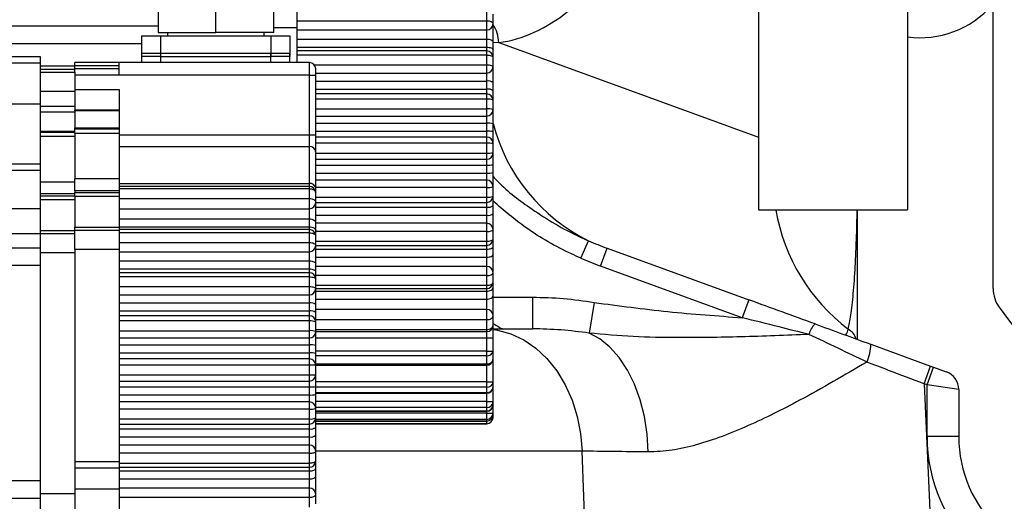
# Model space of a CAD drawing. Header units: millimetres. Extents: x -7 to 844, y 0 to 594.
# Tile 74 of 137: x 285.81 to 297.77, y 485.57 to 491.42. Entities that reach past the tile are written whole.
import ezdxf

# ---------------------------------------------------------------- set-up
doc = ezdxf.new("R2010")
doc.units = ezdxf.units.MM
doc.styles.add('SLDTEXTSTYLE2', font='HYSWLONGFANGSONG.TTF', dxfattribs={"bigfont": 'bigfont'})
doc.styles.add('SLDTEXTSTYLE3', font='HYSWLONGFANGSONG.TTF')
doc.dimstyles.new('SLDDIMSTYLE15', dxfattribs={"dimtxt": 9.875366, "dimasz": 4.884615, "dimexe": 0, "dimexo": 0.0625, "dimgap": 2.468842, "dimtad": 0, "dimtih": 1, "dimtoh": 1, "dimlfac": 5, "dimrnd": 1e-09, "dimzin": 12, "dimdsep": 46, "dimtxsty": 'SLDTEXTSTYLE3', "dimblk1": 'NONE', "dimblk2": 'NONE', "dimsah": 1, "dimcen": 0, "dimadec": 0, "dimazin": 3, "dimtfac": 1, "dimtdec": 3, "dimtmove": 0, "dimatfit": 3, "dimldrblk": 'NONE', "dimfxl": 1, "dimfrac": 2, "dimtolj": 1, "dimtzin": 12, "dimarcsym": 0})
doc.dimstyles.new('SLDDIMSTYLE3', dxfattribs={"dimtxt": 9.875366, "dimasz": 4.884615, "dimexe": 0, "dimexo": 0.0625, "dimgap": 2.468842, "dimtad": 0, "dimtih": 1, "dimtoh": 1, "dimlfac": 13, "dimrnd": 1e-09, "dimzin": 12, "dimdsep": 46, "dimtxsty": 'SLDTEXTSTYLE3', "dimsah": 1, "dimcen": 0, "dimadec": 0, "dimazin": 3, "dimtfac": 1, "dimtdec": 3, "dimtofl": 0, "dimtmove": 0, "dimatfit": 3, "dimfxl": 1, "dimfrac": 2, "dimtolj": 1, "dimtzin": 12, "dimarcsym": 0})

# ---------------------------------------------------------------- blocks, each defined once
blk = doc.blocks.new('_D_16')
at = {"color": 7, "linetype": 'Continuous', "lineweight": 18}
for p, q in [((91.435, 515.627), (68.24, 515.627)), ((102.516, 513.898), (91.435, 515.627)), ((305.747, 482.174), (102.516, 513.898))]:
    blk.add_line(p, q, dxfattribs=at)
blk.add_solid([(102.516, 513.898), (97.805, 515.393), (97.573, 513.908)], dxfattribs=at)
at = {"color": 7, "linetype": 'Continuous', "lineweight": 18, "insert": (68.24, 527.564), "char_height": 9.2604, "attachment_point": 1, "style": 'SLDTEXTSTYLE3'}
blk.add_mtext('R2674', dxfattribs=at)
blk = doc.blocks.new('_D_55')
at = {"color": 7, "linetype": 'Continuous', "lineweight": 18}
blk.add_line((512.91, 531.632), (472.011, 531.632), dxfattribs=at)
at = {"color": 7, "linetype": 'Continuous', "lineweight": 18, "attachment_point": 1}
for s, insert, char_height, style in [('通', (502.68, 543.569), 9.26, 'SLDTEXTSTYLE2'), ('%%c', (482.421, 543.569), 9.2604, 'SLDTEXTSTYLE3'), ('8-', (472.011, 543.569), 9.2604, 'SLDTEXTSTYLE3'), ('22', (494.037, 543.569), 9.2604, 'SLDTEXTSTYLE3')]:
    blk.add_mtext(s, dxfattribs=dict(at, insert=insert, char_height=char_height, style=style))
blk = doc.blocks.new('_None')

msp = doc.modelspace()

# ---------------------------------------------------------------- linework, layer by layer
at = {"color": 7, "linetype": 'Continuous', "lineweight": 25}
for p, q in [((297.635055, 488.156593), (297.635055, 493.101066)), ((287.493573, 491.968928), (287.493573, 491.265363)), ((288.197419, 491.265363), (288.197419, 491.968928)), ((288.901266, 491.265363), (288.901266, 491.968928)), ((294.786121, 491.883973), (294.786121, 489.114312)), ((296.593044, 491.883973), (296.593044, 489.114312)), ((289.177657, 491.554286), (289.177657, 491.323516)), ((291.485349, 491.409082), (291.485349, 491.527182)), ((289.177657, 491.409082), (291.485349, 491.409082)), ((291.485349, 491.296593), (291.485349, 491.409082)), ((291.562273, 491.373516), (291.562273, 491.488901)), ((282.331503, 491.345672), (287.493573, 491.345672)), ((289.177657, 491.323516), (289.177657, 490.90044)), ((289.177657, 491.296593), (291.485349, 491.296593)), ((291.485349, 491.185728), (291.485349, 491.296593)), ((291.562273, 491.151786), (291.562273, 491.373516)), ((287.293042, 491.22721), (287.293042, 490.976441)), ((287.293042, 491.22721), (287.523811, 491.22721)), ((287.493573, 491.265363), (288.197419, 491.265363)), ((287.523811, 491.22721), (287.523811, 490.976441)), ((287.523811, 491.22721), (288.862273, 491.22721)), ((287.612804, 491.22721), (287.612804, 491.265363)), ((288.901266, 491.265363), (288.197419, 491.265363)), ((288.782035, 491.22721), (288.782035, 491.265363)), ((288.862273, 491.22721), (288.862273, 490.976441)), ((288.862273, 491.22721), (289.093042, 491.22721)), ((289.093042, 491.22721), (289.093042, 490.976441)), ((289.177657, 491.185728), (291.485349, 491.185728)), ((291.485349, 491.088228), (291.485349, 491.185728)), ((287.293042, 491.130287), (282.331503, 491.130287)), ((289.177657, 491.088228), (291.485349, 491.088228)), ((291.485349, 491.042747), (289.177657, 491.042747)), ((291.485349, 491.042747), (291.485349, 491.088228)), ((291.485349, 490.991797), (291.485349, 491.042747)), ((291.562273, 491.056786), (291.562273, 491.151786)), ((291.562273, 490.965824), (291.562273, 491.056786)), ((271.946888, 490.976441), (286.062273, 490.976441)), ((286.062273, 490.976441), (286.062273, 490.899518)), ((287.293042, 491.015824), (287.293042, 490.90044)), ((287.293042, 491.015824), (287.523811, 491.015824)), ((287.523811, 490.976441), (287.293042, 490.976441)), ((287.523811, 491.015824), (287.523811, 490.90044)), ((287.523811, 491.015824), (288.862273, 491.015824)), ((287.523811, 490.976441), (288.862273, 490.976441)), ((288.862273, 490.90044), (288.862273, 491.015824)), ((288.862273, 491.015824), (289.093042, 491.015824)), ((289.093042, 490.976441), (288.862273, 490.976441)), ((289.093042, 490.90044), (289.093042, 491.015824)), ((291.485349, 490.991797), (289.177657, 490.991797)), ((291.485349, 490.873697), (291.485349, 490.991797)), ((291.562273, 490.85044), (291.562273, 490.965824)), ((271.946888, 490.899518), (286.062273, 490.899518)), ((286.062273, 490.899518), (286.062273, 490.399518)), ((286.062273, 490.861057), (286.485349, 490.861057)), ((286.062273, 490.822595), (286.485349, 490.822595)), ((287.023811, 490.90044), (286.485349, 490.90044)), ((286.485349, 490.861978), (286.485349, 490.90044)), ((287.023811, 490.861978), (286.485349, 490.861978)), ((286.485349, 490.823516), (286.485349, 490.861978)), ((287.023811, 490.823516), (286.485349, 490.823516)), ((286.485349, 490.784134), (286.485349, 490.823516)), ((289.331503, 490.90044), (287.023811, 490.90044)), ((287.023811, 490.746593), (287.023811, 490.90044)), ((289.331503, 490.746593), (289.331503, 490.90044)), ((289.408426, 490.746593), (289.408426, 490.823516)), ((291.485349, 490.773516), (291.485349, 490.873697)), ((291.562273, 490.654863), (291.562273, 490.85044)), ((286.062273, 490.784134), (286.485349, 490.784134)), ((286.485349, 490.784134), (286.485349, 490.553364)), ((287.023811, 490.746593), (286.485349, 490.746593)), ((289.331503, 490.746593), (287.023811, 490.746593)), ((289.331503, 490.746593), (289.408426, 490.746593)), ((289.331503, 490.021795), (289.331503, 490.746593)), ((289.408426, 490.773516), (291.485349, 490.773516)), ((289.408426, 490.021795), (289.408426, 490.746593)), ((291.485349, 490.675728), (291.485349, 490.773516)), ((286.485349, 490.573516), (287.023811, 490.573516)), ((287.023811, 490.573516), (287.023811, 490.323516)), ((291.485349, 490.578228), (291.485349, 490.675728)), ((291.485349, 490.51967), (291.485349, 490.578228)), ((291.562273, 490.559863), (291.562273, 490.654863)), ((291.562273, 490.442747), (291.562273, 490.559863)), ((286.062273, 490.553364), (286.485349, 490.553364)), ((286.485349, 490.553364), (286.485349, 490.371114)), ((291.485349, 490.51967), (289.408426, 490.51967)), ((291.485349, 490.456412), (291.485349, 490.51967)), ((291.485349, 490.338313), (291.485349, 490.456412)), ((291.562273, 490.327363), (291.562273, 490.442747)), ((286.062273, 490.399518), (286.062273, 489.668749)), ((286.062273, 490.371114), (286.485349, 490.371114)), ((286.485349, 490.371114), (286.485349, 490.323516)), ((287.023811, 490.323516), (286.485349, 490.323516)), ((286.485349, 490.313482), (286.485349, 490.323516)), ((287.023811, 490.323516), (287.023811, 490.313482)), ((291.485349, 490.25044), (291.485349, 490.338313)), ((291.562273, 490.15794), (291.562273, 490.327363)), ((286.062273, 490.303597), (286.485349, 490.303597)), ((287.023811, 490.313482), (286.485349, 490.313482)), ((286.485349, 490.313482), (286.485349, 490.107171)), ((287.023811, 490.313482), (287.023811, 490.107171)), ((289.408426, 490.25044), (291.485349, 490.25044)), ((291.485349, 490.165728), (291.485349, 490.25044)), ((286.485349, 490.107171), (287.023811, 490.107171)), ((286.485349, 490.092747), (286.485349, 490.107171)), ((287.023811, 490.092747), (286.485349, 490.092747)), ((286.485349, 490.041465), (286.485349, 490.092747)), ((287.023811, 490.107171), (287.023811, 490.092747)), ((287.023811, 490.092747), (287.023811, 490.041465)), ((291.485349, 490.068228), (291.485349, 490.165728)), ((291.562273, 490.06294), (291.562273, 490.15794)), ((286.062273, 490.067787), (286.485349, 490.067787)), ((286.485349, 490.053364), (286.062273, 490.053364)), ((286.485349, 490.002082), (286.062273, 490.002082)), ((287.023811, 490.041465), (286.485349, 490.041465)), ((286.485349, 490.041465), (286.485349, 489.490428)), ((287.023811, 490.041465), (287.023811, 489.490428)), ((287.023811, 490.021795), (289.331503, 490.021795)), ((289.331503, 489.882667), (289.331503, 490.021795)), ((289.331503, 490.021795), (289.408426, 490.021795)), ((289.408426, 489.813103), (289.408426, 490.021795)), ((291.485349, 489.996593), (289.408426, 489.996593)), ((291.485349, 489.996593), (291.485349, 490.068228)), ((291.485349, 489.921028), (291.485349, 489.996593)), ((291.562273, 489.91967), (291.562273, 490.06294)), ((287.023811, 489.882667), (289.331503, 489.882667)), ((289.331503, 489.434304), (289.331503, 489.882667)), ((291.485349, 489.802928), (291.485349, 489.921028)), ((291.562273, 489.804286), (291.562273, 489.91967)), ((289.408426, 489.376237), (289.408426, 489.813103)), ((289.408426, 489.727363), (291.485349, 489.727363)), ((291.485349, 489.727363), (291.485349, 489.802928)), ((291.485349, 489.655728), (291.485349, 489.727363)), ((291.562273, 489.661016), (291.562273, 489.804286)), ((286.062273, 489.668749), (271.946888, 489.668749)), ((286.062273, 489.668749), (286.062273, 489.591826)), ((291.485349, 489.558228), (291.485349, 489.655728)), ((291.562273, 489.566016), (291.562273, 489.661016)), ((286.062273, 489.591826), (271.946888, 489.591826)), ((286.062273, 489.591826), (286.062273, 489.130287)), ((287.023811, 489.490428), (286.485349, 489.490428)), ((286.485349, 489.345381), (286.485349, 489.490428)), ((287.023811, 489.490428), (287.023811, 489.345381)), ((291.485349, 489.473516), (291.485349, 489.558228)), ((291.562273, 489.396593), (291.562273, 489.566016)), ((286.485349, 489.451048), (286.062273, 489.451048)), ((287.023811, 489.434304), (289.331503, 489.434304)), ((289.331503, 489.396593), (287.023811, 489.396593)), ((289.331503, 489.370259), (287.023811, 489.370259)), ((289.331503, 489.396593), (289.331503, 489.434304)), ((289.331503, 489.370259), (289.331503, 489.396593)), ((289.331503, 489.252159), (289.331503, 489.370259)), ((291.485349, 489.473516), (289.408426, 489.473516)), ((289.408426, 489.31967), (289.408426, 489.376237)), ((291.485349, 489.385643), (291.485349, 489.473516)), ((291.485349, 489.267544), (291.485349, 489.385643)), ((291.562273, 489.281209), (291.562273, 489.396593)), ((286.485349, 489.306001), (286.062273, 489.306001)), ((286.062273, 489.282759), (286.485349, 489.282759)), ((287.023811, 489.345381), (286.485349, 489.345381)), ((286.485349, 489.345381), (286.485349, 489.322255)), ((286.485349, 489.322255), (287.023811, 489.322255)), ((286.485349, 489.277411), (286.485349, 489.322255)), ((286.485349, 489.277411), (287.023811, 489.277411)), ((286.485349, 489.277411), (286.485349, 488.902043)), ((287.023811, 489.345381), (287.023811, 489.322255)), ((287.023811, 489.322255), (287.023811, 489.277411)), ((287.023811, 489.277411), (287.023811, 488.902043)), ((287.023811, 489.252159), (289.331503, 489.252159)), ((289.331503, 489.127363), (289.331503, 489.252159)), ((289.408426, 489.204286), (289.408426, 489.31967)), ((291.485349, 489.204286), (291.485349, 489.267544)), ((291.562273, 489.164093), (291.562273, 489.281209)), ((271.946888, 489.130287), (286.062273, 489.130287)), ((286.062273, 489.237916), (286.485349, 489.237916)), ((286.062273, 489.130287), (286.062273, 488.822595)), ((287.023811, 489.127363), (289.331503, 489.127363)), ((289.331503, 489.00342), (289.331503, 489.127363)), ((289.408426, 489.204286), (291.485349, 489.204286)), ((289.408426, 488.956401), (289.408426, 489.204286)), ((291.485349, 489.145728), (291.485349, 489.204286)), ((291.485349, 489.048228), (291.485349, 489.145728)), ((291.562273, 489.069093), (291.562273, 489.164093)), ((291.485349, 488.95044), (291.485349, 489.048228)), ((291.562273, 488.873516), (291.562273, 489.069093)), ((286.485349, 488.902043), (287.023811, 488.902043)), ((286.485349, 488.861978), (286.485349, 488.902043)), ((287.023811, 489.00342), (289.331503, 489.00342)), ((287.023811, 488.90592), (289.331503, 488.90592)), ((287.023811, 488.902043), (287.023811, 488.861978)), ((289.331503, 488.90592), (289.331503, 489.00342)), ((289.331503, 488.873516), (289.331503, 488.90592)), ((289.408426, 488.861401), (289.408426, 488.956401)), ((291.485349, 488.95044), (289.408426, 488.95044)), ((291.485349, 488.850259), (291.485349, 488.95044)), ((286.062273, 488.822595), (271.946888, 488.822595)), ((286.062273, 488.862659), (286.485349, 488.862659)), ((286.062273, 488.822595), (286.062273, 488.653364)), ((286.485349, 488.822595), (286.062273, 488.822595)), ((287.023811, 488.861978), (286.485349, 488.861978)), ((286.485349, 488.631209), (286.485349, 488.861978)), ((289.331503, 488.873516), (287.023811, 488.873516)), ((287.023811, 488.861978), (287.023811, 488.631209)), ((289.331503, 488.834874), (287.023811, 488.834874)), ((289.331503, 488.834874), (289.331503, 488.873516)), ((289.331503, 488.716774), (289.331503, 488.834874)), ((289.408426, 488.796593), (289.408426, 488.861401)), ((289.408426, 488.681209), (289.408426, 488.796593)), ((291.485349, 488.732159), (291.485349, 488.850259)), ((291.562273, 488.758132), (291.562273, 488.873516)), ((271.946888, 488.653364), (286.062273, 488.653364)), ((286.062273, 488.653358), (286.062273, 488.437973)), ((287.023811, 488.716774), (289.331503, 488.716774)), ((289.331503, 488.604286), (289.331503, 488.716774)), ((289.408426, 488.681209), (291.485349, 488.681209)), ((289.408426, 488.459478), (289.408426, 488.681209)), ((291.485349, 488.681209), (291.485349, 488.732159)), ((291.485349, 488.635728), (291.485349, 488.681209)), ((291.562273, 488.66717), (291.562273, 488.758132)), ((291.562273, 488.57217), (291.562273, 488.66717)), ((292.627894, 488.526488), (292.720529, 488.737652)), ((292.868139, 488.43019), (292.947067, 488.647043)), ((292.947067, 488.647043), (294.667192, 488.020968)), ((286.485349, 488.591826), (286.062273, 488.591826)), ((287.023811, 488.631209), (286.485349, 488.631209)), ((286.485349, 488.631209), (286.485349, 486.054286)), ((286.485349, 488.591826), (286.485349, 485.668749)), ((287.023811, 488.631209), (287.023811, 486.054286)), ((287.023811, 488.604286), (289.331503, 488.604286)), ((289.331503, 488.49342), (289.331503, 488.604286)), ((291.485349, 488.538228), (291.485349, 488.635728)), ((291.485349, 488.427363), (291.485349, 488.538228)), ((291.562273, 488.35044), (291.562273, 488.57217)), ((286.062273, 488.43798), (271.946888, 488.43798)), ((286.062273, 488.43798), (286.062273, 485.828679)), ((287.023811, 488.49342), (289.331503, 488.49342)), ((289.331503, 488.39592), (289.331503, 488.49342)), ((289.408426, 488.364478), (289.408426, 488.459478)), ((291.485349, 488.427363), (289.408426, 488.427363)), ((291.485349, 488.314874), (291.485349, 488.427363)), ((294.588265, 487.804116), (292.868139, 488.43019)), ((287.023811, 488.39592), (289.331503, 488.39592)), ((289.331503, 488.35044), (287.023811, 488.35044)), ((289.331503, 488.299489), (287.023811, 488.299489)), ((289.331503, 488.35044), (289.331503, 488.39592)), ((289.331503, 488.299489), (289.331503, 488.35044)), ((289.331503, 488.18139), (289.331503, 488.299489)), ((289.408426, 488.273516), (289.408426, 488.364478)), ((291.485349, 488.196774), (291.485349, 488.314874)), ((291.562273, 488.235055), (291.562273, 488.35044)), ((287.023811, 488.18139), (289.331503, 488.18139)), ((289.331503, 488.081209), (289.331503, 488.18139)), ((289.408426, 488.158132), (289.408426, 488.273516)), ((291.485349, 488.158132), (291.485349, 488.196774)), ((291.562273, 488.170247), (291.562273, 488.235055)), ((291.562273, 488.075247), (291.562273, 488.170247)), ((287.023811, 488.081209), (289.331503, 488.081209)), ((289.331503, 487.98342), (289.331503, 488.081209)), ((289.408426, 488.158132), (291.485349, 488.158132)), ((289.408426, 487.962555), (289.408426, 488.158132)), ((291.485349, 488.125728), (291.485349, 488.158132)), ((291.485349, 488.028228), (291.485349, 488.125728)), ((291.562273, 487.827363), (291.562273, 488.075247)), ((292.042373, 488.053364), (292.042373, 487.668749)), ((287.023811, 487.98342), (289.331503, 487.98342)), ((289.331503, 487.88592), (289.331503, 487.98342)), ((289.408426, 487.867555), (289.408426, 487.962555)), ((291.485349, 487.904286), (291.485349, 488.028228)), ((292.790313, 487.98875), (292.728213, 487.617058)), ((294.667192, 488.020968), (294.588265, 487.804116)), ((287.023811, 487.88592), (289.331503, 487.88592)), ((289.331503, 487.827363), (287.023811, 487.827363)), ((289.331503, 487.827363), (289.331503, 487.88592)), ((289.331503, 487.764105), (289.331503, 487.827363)), ((291.485349, 487.904286), (289.408426, 487.904286)), ((289.408426, 487.75044), (289.408426, 487.867555)), ((291.485349, 487.779489), (291.485349, 487.904286)), ((291.562273, 487.711978), (291.562273, 487.827363)), ((289.331503, 487.764105), (287.023811, 487.764105)), ((289.331503, 487.646005), (289.331503, 487.764105)), ((289.408426, 487.635055), (289.408426, 487.75044)), ((291.485349, 487.66139), (291.485349, 487.779489)), ((291.562273, 487.558132), (291.562273, 487.711978)), ((287.023811, 487.646005), (289.331503, 487.646005)), ((289.331503, 487.558132), (289.331503, 487.646005)), ((289.408426, 487.635055), (291.485349, 487.635055)), ((289.408426, 487.465632), (289.408426, 487.635055)), ((291.485349, 487.635055), (291.485349, 487.66139)), ((291.485349, 487.558132), (291.485349, 487.635055)), ((287.023811, 487.558132), (289.331503, 487.558132)), ((287.023811, 487.47342), (289.331503, 487.47342)), ((289.331503, 487.47342), (289.331503, 487.558132)), ((289.331503, 487.37592), (289.331503, 487.47342)), ((289.408426, 487.370632), (289.408426, 487.465632)), ((291.485349, 487.558132), (291.562273, 487.558132)), ((291.485349, 487.399181), (291.485349, 487.558132)), ((291.562273, 487.399181), (291.562273, 487.558132)), ((296.149509, 487.481449), (296.875447, 487.217229)), ((287.023811, 487.37592), (289.331503, 487.37592)), ((289.331503, 487.304286), (289.331503, 487.37592)), ((289.408426, 487.227363), (289.408426, 487.370632)), ((291.485349, 487.341233), (291.485349, 487.399181)), ((291.485349, 487.399181), (291.562273, 487.399181)), ((291.485349, 487.24282), (291.485349, 487.341233)), ((291.562273, 487.303031), (291.562273, 487.399181)), ((289.331503, 487.304286), (287.023811, 487.304286)), ((289.331503, 487.22872), (287.023811, 487.22872)), ((289.331503, 487.22872), (289.331503, 487.304286)), ((289.331503, 487.110621), (289.331503, 487.22872)), ((289.408426, 487.111978), (289.408426, 487.227363)), ((289.408426, 487.226108), (291.485349, 487.226108)), ((291.562273, 487.026314), (291.562273, 487.303031)), ((296.79652, 487.000377), (296.875447, 487.217229)), ((296.875447, 487.217229), (296.910431, 487.204496)), ((287.023811, 487.110621), (289.331503, 487.110621)), ((289.331503, 487.035055), (289.331503, 487.110621)), ((289.408426, 486.968709), (289.408426, 487.111978)), ((296.831503, 486.987644), (296.910431, 487.204496)), ((296.910431, 487.204496), (297.064277, 487.1485)), ((287.023811, 487.035055), (289.331503, 487.035055)), ((289.331503, 486.96342), (289.331503, 487.035055)), ((291.485349, 487.026314), (291.562273, 487.026314)), ((291.485349, 486.959592), (291.485349, 487.026314)), ((291.562273, 486.963164), (291.562273, 487.026314)), ((296.831503, 486.987644), (296.79652, 487.000377)), ((296.831503, 486.361057), (296.831503, 486.987644)), ((297.216119, 486.931648), (296.831503, 486.987644)), ((287.023811, 486.96342), (289.331503, 486.96342)), ((287.023811, 486.86592), (289.331503, 486.86592)), ((289.331503, 486.86592), (289.331503, 486.96342)), ((289.331503, 486.781209), (289.331503, 486.86592)), ((289.408426, 486.873709), (289.408426, 486.968709)), ((289.408426, 486.886241), (291.485349, 486.886241)), ((289.408426, 486.704286), (289.408426, 486.873709)), ((291.485349, 486.894957), (291.485349, 486.959592)), ((291.562273, 486.78474), (291.562273, 486.963164)), ((297.216119, 486.931648), (297.216119, 486.361057)), ((289.331503, 486.781209), (287.023811, 486.781209)), ((289.331503, 486.693335), (289.331503, 486.781209)), ((291.485349, 486.712334), (291.485349, 486.78474)), ((291.485349, 486.78474), (291.562273, 486.78474)), ((291.562273, 486.74576), (291.562273, 486.78474)), ((291.562273, 486.644747), (291.562273, 486.74576)), ((289.331503, 486.693335), (287.023811, 486.693335)), ((289.331503, 486.575236), (289.331503, 486.693335)), ((289.408426, 486.588901), (289.408426, 486.704286)), ((289.408426, 486.668837), (291.485349, 486.668837)), ((291.485349, 486.672437), (291.485349, 486.712334)), ((291.485349, 486.644747), (291.562273, 486.644747)), ((291.485349, 486.569047), (291.485349, 486.644747)), ((291.562273, 486.626041), (291.562273, 486.644747)), ((291.562273, 486.593256), (291.562273, 486.626041)), ((287.023811, 486.575236), (289.331503, 486.575236)), ((287.023811, 486.511978), (289.331503, 486.511978)), ((289.331503, 486.511978), (289.331503, 486.575236)), ((289.331503, 486.45342), (289.331503, 486.511978)), ((289.408426, 486.471786), (289.408426, 486.588901)), ((289.408426, 486.549118), (291.485349, 486.549118)), ((289.408426, 486.515824), (291.485349, 486.515824)), ((291.485349, 486.549901), (291.485349, 486.569047)), ((291.562273, 486.592747), (291.562273, 486.593256)), ((287.023811, 486.45342), (289.331503, 486.45342)), ((289.331503, 486.35592), (289.331503, 486.45342)), ((289.408426, 486.376786), (289.408426, 486.471786)), ((289.408426, 486.181209), (289.408426, 486.376786)), ((287.023811, 486.35592), (289.331503, 486.35592)), ((289.331503, 486.258132), (287.023811, 486.258132)), ((289.331503, 486.258132), (289.331503, 486.35592)), ((289.331503, 486.157951), (289.331503, 486.258132)), ((297.216119, 486.361057), (296.831503, 486.361057)), ((289.331503, 486.157951), (287.023811, 486.157951)), ((289.331503, 486.039851), (289.331503, 486.157951)), ((289.408426, 486.065824), (289.408426, 486.181209)), ((287.023811, 486.054286), (286.485349, 486.054286)), ((287.023811, 486.054286), (287.023811, 485.977363)), ((287.023811, 486.039851), (289.331503, 486.039851)), ((289.331503, 485.988901), (289.331503, 486.039851)), ((289.408426, 485.974863), (289.408426, 486.065824)), ((287.023811, 485.977363), (286.485349, 485.977363)), ((287.023811, 485.988901), (289.331503, 485.988901)), ((287.023811, 485.977363), (287.023811, 485.727363)), ((287.023811, 485.94342), (289.331503, 485.94342)), ((289.331503, 485.94342), (289.331503, 485.988901)), ((289.331503, 485.84592), (289.331503, 485.94342)), ((289.408426, 485.879863), (289.408426, 485.974863)), ((282.716119, 485.828679), (286.062273, 485.828679)), ((286.062273, 485.828679), (286.062273, 485.60721)), ((287.023811, 485.84592), (289.331503, 485.84592)), ((289.331503, 485.735055), (289.331503, 485.84592)), ((289.408426, 485.658132), (289.408426, 485.879863)), ((286.062273, 485.668749), (286.485349, 485.668749)), ((286.485349, 485.727363), (287.023811, 485.727363)), ((286.485349, 485.668749), (286.485349, 485.43798)), ((289.331503, 485.735055), (287.023811, 485.735055)), ((287.023811, 485.727363), (287.023811, 485.422181)), ((289.331503, 485.622566), (289.331503, 485.735055)), ((289.408426, 485.542747), (289.408426, 485.658132)), ((286.062273, 485.60721), (271.946888, 485.60721)), ((286.062273, 485.60721), (286.062273, 485.43798)), ((289.331503, 485.622566), (287.023811, 485.622566)), ((289.331503, 485.504467), (289.331503, 485.622566))]:
    msp.add_line(p, q, dxfattribs=at)
at = {"color": 8, "linetype": 'Continuous', "lineweight": 25}
for p, q in [((289.177657, 491.323516), (288.901266, 491.323516)), ((291.630529, 491.142681), (291.562273, 491.141278)), ((291.630529, 491.142681), (294.786121, 489.99414)), ((289.389804, 490.873697), (291.485349, 490.873697)), ((289.408426, 490.675728), (291.485349, 490.675728)), ((289.408426, 490.578228), (291.485349, 490.578228)), ((291.485349, 490.456412), (289.408426, 490.456412)), ((272.562273, 490.399518), (286.062273, 490.399518)), ((289.408426, 490.338313), (291.485349, 490.338313)), ((289.408426, 490.165728), (291.485349, 490.165728)), ((289.408426, 490.068228), (291.485349, 490.068228)), ((291.485349, 489.921028), (289.408426, 489.921028)), ((289.408426, 489.802928), (291.485349, 489.802928)), ((289.408426, 489.655728), (291.485349, 489.655728)), ((289.408426, 489.558228), (291.485349, 489.558228)), ((291.485349, 489.385643), (289.408426, 489.385643)), ((289.408426, 489.267544), (291.485349, 489.267544)), ((289.408426, 489.145728), (291.485349, 489.145728)), ((289.408426, 489.048228), (291.485349, 489.048228)), ((291.485349, 488.850259), (289.408426, 488.850259)), ((289.408426, 488.732159), (291.485349, 488.732159)), ((289.408426, 488.635728), (291.485349, 488.635728)), ((289.408426, 488.538228), (291.485349, 488.538228)), ((291.485349, 488.314874), (289.408426, 488.314874)), ((289.408426, 488.196774), (291.485349, 488.196774)), ((289.408426, 488.125728), (291.485349, 488.125728)), ((291.562273, 488.053364), (292.042373, 488.053364)), ((289.408426, 488.028228), (291.485349, 488.028228)), ((291.485349, 487.779489), (289.408426, 487.779489)), ((289.408426, 487.66139), (291.485349, 487.66139)), ((289.408426, 487.558132), (291.485349, 487.558132)), ((291.485349, 487.399181), (289.408426, 487.399181)), ((291.485349, 487.341233), (289.408426, 487.341233)), ((289.408426, 487.24282), (291.485349, 487.24282)), ((291.485349, 487.226108), (291.485349, 487.24282)), ((291.485349, 487.026314), (291.485349, 487.226108)), ((291.485349, 487.026314), (289.408426, 487.026314)), ((291.485349, 486.959592), (289.408426, 486.959592)), ((289.408426, 486.894957), (291.485349, 486.894957)), ((291.485349, 486.886241), (291.485349, 486.894957)), ((291.485349, 486.78474), (291.485349, 486.886241)), ((291.485349, 486.78474), (289.408426, 486.78474)), ((291.485349, 486.712334), (289.408426, 486.712334)), ((289.408426, 486.672437), (291.485349, 486.672437)), ((291.485349, 486.644747), (289.408426, 486.644747)), ((291.485349, 486.668837), (291.485349, 486.672437)), ((291.485349, 486.644747), (291.485349, 486.668837)), ((291.485349, 486.569047), (289.408426, 486.569047)), ((289.408426, 486.549901), (291.485349, 486.549901)), ((291.485349, 486.516345), (289.408426, 486.516345)), ((291.485349, 486.549118), (291.485349, 486.549901)), ((291.485349, 486.516345), (291.485349, 486.549118)), ((291.485349, 486.515824), (291.485349, 486.516345)), ((291.554936, 486.593256), (291.562273, 486.593256)), ((292.642846, 486.183979), (289.408426, 486.183979)), ((292.762763, 483.20721), (292.642846, 486.183979))]:
    msp.add_line(p, q, dxfattribs=at)
at = {"color": 7, "linetype": 'Continuous', "lineweight": 25, "flags": 128}
for points in [[(291.485349, 491.409082), (291.500356, 491.408399), (291.514787, 491.406375), (291.528086, 491.403088), (291.539742, 491.398665), (291.549309, 491.393276), (291.556417, 491.387127), (291.560794, 491.380455), (291.562273, 491.373516)], [(291.485349, 491.185728), (291.500356, 491.185076), (291.514787, 491.183144), (291.528086, 491.180008), (291.539742, 491.175787), (291.549309, 491.170643), (291.556417, 491.164775), (291.560794, 491.158407), (291.562273, 491.151786)], [(291.485349, 491.088228), (291.500356, 491.087624), (291.514787, 491.085835), (291.528086, 491.082929), (291.539742, 491.079019), (291.549309, 491.074254), (291.556417, 491.068818), (291.560794, 491.06292), (291.562273, 491.056786)], [(291.485349, 490.991797), (291.500356, 490.991298), (291.514787, 490.98982), (291.528086, 490.98742), (291.539742, 490.98419), (291.549309, 490.980254), (291.556417, 490.975764), (291.560794, 490.970891), (291.562273, 490.965824)], [(291.485349, 490.873697), (291.500356, 490.873251), (291.514787, 490.871927), (291.528086, 490.869778), (291.539742, 490.866885), (291.549309, 490.863361), (291.556417, 490.85934), (291.560794, 490.854977), (291.562273, 490.85044)], [(289.331503, 489.370259), (289.34651, 489.369286), (289.36094, 489.366408), (289.374239, 489.361733), (289.385896, 489.355442), (289.395462, 489.347776), (289.402571, 489.33903), (289.406948, 489.32954), (289.408426, 489.31967)], [(289.331503, 489.252159), (289.34651, 489.251239), (289.36094, 489.248515), (289.374239, 489.244091), (289.385896, 489.238137), (289.395462, 489.230883), (289.402571, 489.222606), (289.406948, 489.213625), (289.408426, 489.204286)], [(289.331503, 489.00342), (289.34651, 489.002517), (289.36094, 488.999841), (289.374239, 488.995496), (289.385896, 488.989649), (289.395462, 488.982524), (289.402571, 488.974395), (289.406948, 488.965574), (289.408426, 488.956401)], [(289.331503, 488.90592), (289.34651, 488.905065), (289.36094, 488.902531), (289.374239, 488.898417), (289.385896, 488.892881), (289.395462, 488.886135), (289.402571, 488.878438), (289.406948, 488.870086), (289.408426, 488.861401)], [(289.331503, 488.834874), (289.34651, 488.834138), (289.36094, 488.83196), (289.374239, 488.828422), (289.385896, 488.823662), (289.395462, 488.817861), (289.402571, 488.811243), (289.406948, 488.804062), (289.408426, 488.796593)], [(291.485349, 488.850259), (291.500356, 488.850705), (291.514787, 488.852029), (291.528086, 488.854178), (291.539742, 488.857071), (291.549309, 488.860595), (291.556417, 488.864616), (291.560794, 488.868979), (291.562273, 488.873516)], [(289.331503, 488.716774), (289.34651, 488.716091), (289.36094, 488.714067), (289.374239, 488.71078), (289.385896, 488.706357), (289.395462, 488.700968), (289.402571, 488.694819), (289.406948, 488.688147), (289.408426, 488.681209)], [(291.485349, 488.732159), (291.500356, 488.732658), (291.514787, 488.734136), (291.528086, 488.736536), (291.539742, 488.739766), (291.549309, 488.743702), (291.556417, 488.748192), (291.560794, 488.753065), (291.562273, 488.758132)], [(291.485349, 488.635728), (291.500356, 488.636332), (291.514787, 488.638121), (291.528086, 488.641027), (291.539742, 488.644937), (291.549309, 488.649702), (291.556417, 488.655138), (291.560794, 488.661036), (291.562273, 488.66717)], [(291.485349, 488.538228), (291.500356, 488.53888), (291.514787, 488.540812), (291.528086, 488.543948), (291.539742, 488.548169), (291.549309, 488.553313), (291.556417, 488.559181), (291.560794, 488.565548), (291.562273, 488.57217)], [(289.331503, 488.49342), (289.34651, 488.492768), (289.36094, 488.490837), (289.374239, 488.4877), (289.385896, 488.483479), (289.395462, 488.478335), (289.402571, 488.472467), (289.406948, 488.4661), (289.408426, 488.459478)], [(289.331503, 488.39592), (289.34651, 488.395316), (289.36094, 488.393527), (289.374239, 488.390621), (289.385896, 488.386711), (289.395462, 488.381946), (289.402571, 488.37651), (289.406948, 488.370612), (289.408426, 488.364478)], [(289.331503, 488.299489), (289.34651, 488.29899), (289.36094, 488.297512), (289.374239, 488.295112), (289.385896, 488.291882), (289.395462, 488.287946), (289.402571, 488.283456), (289.406948, 488.278583), (289.408426, 488.273516)], [(291.485349, 488.314874), (291.500356, 488.315557), (291.514787, 488.317581), (291.528086, 488.320868), (291.539742, 488.325291), (291.549309, 488.33068), (291.556417, 488.336829), (291.560794, 488.343501), (291.562273, 488.35044)], [(289.331503, 488.18139), (289.34651, 488.180943), (289.36094, 488.179619), (289.374239, 488.17747), (289.385896, 488.174578), (289.395462, 488.171053), (289.402571, 488.167032), (289.406948, 488.162669), (289.408426, 488.158132)], [(291.485349, 488.196774), (291.500356, 488.19751), (291.514787, 488.199688), (291.528086, 488.203226), (291.539742, 488.207986), (291.549309, 488.213787), (291.556417, 488.220406), (291.560794, 488.227587), (291.562273, 488.235055)], [(291.485349, 488.125728), (291.500356, 488.126583), (291.514787, 488.129117), (291.528086, 488.133231), (291.539742, 488.138767), (291.549309, 488.145514), (291.556417, 488.15321), (291.560794, 488.161562), (291.562273, 488.170247)], [(291.485349, 488.028228), (291.500356, 488.029131), (291.514787, 488.031807), (291.528086, 488.036152), (291.539742, 488.042), (291.549309, 488.049125), (291.556417, 488.057254), (291.560794, 488.066074), (291.562273, 488.075247)], [(291.485349, 487.779489), (291.500356, 487.780409), (291.514787, 487.783133), (291.528086, 487.787557), (291.539742, 487.793511), (291.549309, 487.800766), (291.556417, 487.809042), (291.560794, 487.818023), (291.562273, 487.827363)], [(291.485349, 487.66139), (291.500356, 487.662362), (291.514787, 487.665241), (291.528086, 487.669915), (291.539742, 487.676207), (291.549309, 487.683873), (291.556417, 487.692619), (291.560794, 487.702109), (291.562273, 487.711978)], [(293.44582, 486.173694), (293.432154, 486.391677), (293.399178, 486.60436), (293.347562, 486.807431), (293.278352, 486.996772), (293.19295, 487.168544), (293.09309, 487.319266), (292.980794, 487.44588), (292.858341, 487.545819), (292.728213, 487.617058)], [(296.79652, 487.000377), (296.885708, 485.014818), (297.014933, 482.130287)], [(289.331503, 486.157951), (289.34651, 486.158398), (289.36094, 486.159721), (289.374239, 486.16187), (289.385896, 486.164763), (289.395462, 486.168287), (289.402571, 486.172308), (289.406948, 486.176671), (289.408426, 486.181209)], [(289.331503, 486.039851), (289.34651, 486.04035), (289.36094, 486.041828), (289.374239, 486.044228), (289.385896, 486.047459), (289.395462, 486.051394), (289.402571, 486.055885), (289.406948, 486.060757), (289.408426, 486.065824)], [(289.331503, 485.94342), (289.34651, 485.944024), (289.36094, 485.945814), (289.374239, 485.948719), (289.385896, 485.95263), (289.395462, 485.957394), (289.402571, 485.96283), (289.406948, 485.968729), (289.408426, 485.974863)], [(289.331503, 485.84592), (289.34651, 485.846572), (289.36094, 485.848504), (289.374239, 485.851641), (289.385896, 485.855862), (289.395462, 485.861005), (289.402571, 485.866873), (289.406948, 485.873241), (289.408426, 485.879863)], [(289.331503, 485.622566), (289.34651, 485.62325), (289.36094, 485.625273), (289.374239, 485.62856), (289.385896, 485.632983), (289.395462, 485.638373), (289.402571, 485.644521), (289.406948, 485.651193), (289.408426, 485.658132)]]:
    msp.add_lwpolyline(points, dxfattribs=at)
at = {"color": 8, "linetype": 'Continuous', "lineweight": 25, "flags": 128}
msp.add_lwpolyline([(291.562273, 487.661707), (291.614401, 487.653777), (291.777553, 487.609152), (291.93429, 487.535742), (292.081563, 487.434977), (292.216504, 487.308817), (292.336488, 487.159719), (292.439178, 486.990584), (292.522576, 486.804705), (292.585059, 486.605698), (292.625411, 486.397438), (292.642846, 486.183979)], dxfattribs=at)
at = {"color": 7, "linetype": 'Continuous', "lineweight": 25}
for centre, radius, start, end in [((296.752588, 492.357015), 1.153846, 262.0521812, 319), ((291.485349, 491.373516), 0.076923, 270, 0), ((291.485349, 490.965824), 0.076923, 0, 90), ((289.331503, 490.823516), 0.076923, 0, 90), ((291.485349, 490.85044), 0.076923, 270, 0), ((291.503165, 490.589182), 0.088361, 48.0152974, 101.6320876), ((291.503484, 490.483906), 0.096049, 52.2609522, 100.8830578), ((291.485349, 490.442747), 0.076923, 0, 90), ((291.503973, 490.337911), 0.119956, 60.9216945, 98.9316302), ((291.50419, 490.195008), 0.144538, 66.3063923, 97.4900286), ((291.485349, 490.327363), 0.076923, 270, 0), ((291.504383, 489.969953), 0.196698, 72.8840519, 95.5529583), ((291.504489, 489.784541), 0.284332, 78.2744042, 93.8598033), ((291.485349, 489.91967), 0.076923, 0, 90), ((289.335007, 489.809229), 0.073522, 3.0205451, 92.7313456), ((291.504574, 488.830266), 1.090931, 86.9682668, 91.0097391), ((291.504574, 490.89369), 1.090931, 268.9902609, 273.0317332), ((291.485349, 489.804286), 0.076923, 270, 0), ((291.504489, 489.939415), 0.284332, 266.1401967, 281.7255958), ((291.504383, 489.754003), 0.196698, 264.4470417, 287.1159481), ((289.339776, 489.365278), 0.06952, 9.0693791, 96.8339132), ((289.331503, 489.31967), 0.076923, 0, 90), ((291.485349, 489.396593), 0.076923, 0, 90), ((291.50419, 489.528948), 0.144538, 262.5099714, 293.6936077), ((291.503973, 489.386045), 0.119956, 261.0683698, 299.0783055), ((291.485349, 489.281209), 0.076923, 270, 0), ((289.331503, 489.204286), 0.076923, 270, 0), ((291.503484, 489.24005), 0.096049, 259.1169422, 307.7390478), ((291.503165, 489.134774), 0.088361, 258.3679124, 311.9847026), ((291.485349, 488.873516), 0.076923, 0, 90), ((289.331503, 488.796593), 0.076923, 0, 90), ((289.331503, 488.681209), 0.076923, 270, 0), ((291.485349, 488.758132), 0.076923, 270, 0), ((291.485349, 488.35044), 0.076923, 0, 90), ((289.331503, 488.273516), 0.076923, 0, 90), ((291.485349, 488.235055), 0.076923, 270, 0), ((289.331503, 488.158132), 0.076923, 270, 0), ((298.019671, 488.156593), 0.384615, 180, 216.0665883), ((289.349319, 487.896874), 0.088361, 48.0152974, 101.6320876), ((305.481209, 493.590979), 9.615385, 216.0665883, 233.9334117), ((289.349638, 487.791599), 0.096049, 52.2609522, 100.8830578), ((289.331503, 487.75044), 0.076923, 0, 90), ((291.485349, 487.827363), 0.076923, 0, 90), ((289.350127, 487.645603), 0.119956, 60.9216945, 98.9316302), ((291.485349, 487.711978), 0.076923, 270, 0), ((295.668361, 487.530199), 0.279332, 134.8411688, 165.3956096), ((289.350344, 487.5027), 0.144538, 66.3063923, 97.4900286), ((289.331503, 487.635055), 0.076923, 270, 0), ((289.350537, 487.277645), 0.196698, 72.8840519, 95.5529583), ((295.666739, 487.479157), 0.482775, 333.7874845, 0.2720381), ((289.350643, 487.092234), 0.284332, 78.2744042, 93.8598033), ((291.493667, 487.410222), 0.069488, 263.1256029, 350.8577412), ((289.331503, 487.227363), 0.076923, 0, 90), ((289.350728, 486.137958), 1.090931, 86.9682668, 91.0097391), ((291.485349, 487.303031), 0.076923, 270, 0), ((291.492798, 487.312547), 0.070123, 263.9025125, 352.2006721), ((289.350728, 488.201382), 1.090931, 268.9902609, 273.0317332), ((289.331503, 487.111978), 0.076923, 270, 0), ((296.985349, 486.931648), 0.230769, 0, 70), ((291.490112, 487.031805), 0.072369, 266.2266869, 355.6487183), ((289.350643, 487.247107), 0.284332, 266.1401967, 281.7255958), ((289.350537, 487.061695), 0.196698, 264.4470417, 287.1159481), ((291.485349, 486.963164), 0.076923, 270, 0), ((291.48946, 486.9678), 0.07296, 266.769912, 356.3566385), ((289.331503, 486.704286), 0.076923, 0, 90), ((291.487542, 486.787069), 0.074767, 268.3196575, 358.2147858), ((291.485349, 486.74576), 0.076923, 270, 0), ((291.487107, 486.747604), 0.075188, 268.6601981, 358.594398), ((289.350344, 486.83664), 0.144538, 262.5099714, 293.6936077), ((291.485956, 486.645363), 0.076319, 269.5443734, 359.537009), ((291.485349, 486.626041), 0.076923, 270, 0), ((291.485739, 486.626435), 0.076534, 269.708259, 359.7052573), ((289.350127, 486.693737), 0.119956, 261.0683698, 299.0783055), ((289.331503, 486.588901), 0.076923, 270, 0), ((291.485355, 486.593262), 0.076917, 269.9955389, 359.9955382), ((291.485349, 486.592747), 0.076923, 270, 0), ((289.349638, 486.547742), 0.096049, 259.1169422, 307.7390478), ((289.349319, 486.442466), 0.088361, 258.3679124, 311.9847026), ((289.331503, 486.181209), 0.076923, 0, 90), ((298.75458, 486.361057), 1.923077, 180, 227.156357), ((298.75458, 486.361057), 1.538462, 180, 227.156357), ((289.331503, 486.065824), 0.076923, 270, 0), ((289.331503, 485.658132), 0.076923, 0, 90)]:
    msp.add_arc(centre, radius, start, end, dxfattribs=at)
at = {"color": 8, "linetype": 'Continuous', "lineweight": 25}
for centre, radius, start, end in [((291.19658, 491.129928), 0.434137, 1.6834172, 32.6115228), ((293.703079, 490.720063), 2.212545, 194.6301191, 243.6354255), ((297.268795, 489.504112), 2.307466, 189.827193, 232.8563704), ((295.756891, 487.469258), 0.228686, 19.9960736, 58.7546023)]:
    msp.add_arc(centre, radius, start, end, dxfattribs=at)
at = {"color": 7, "linetype": 'Continuous', "lineweight": 25}
for centre, major_axis, ratio, start_param, end_param in [((291.443697, 495.361057), (0, 4.230769), 0.577350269, 3.218155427, 3.577924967), ((293.86789, 491.176984), (3.039053, -1.106125), 0.832476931, 4.636912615, 4.71238898), ((293.86789, 491.176984), (3.223818, -1.173374), 0.852031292, 4.636912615, 4.71238898), ((295.75458, 490.490285), (-0.083532, 2.894598), 0.063127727, 3.116536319, 3.358698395)]:
    msp.add_ellipse(centre, major_axis=major_axis, ratio=ratio, start_param=start_param, end_param=end_param, dxfattribs=at)
at = {"color": 8, "linetype": 'Continuous', "lineweight": 25}
for points, knots in [([(291.562273, 489.517351), (291.581252, 489.497004), (291.72166, 489.346484), (291.978669, 489.155781), (292.314763, 488.937843), (292.54723, 488.81534), (292.684741, 488.753696), (292.720529, 488.737652)], [0, 0, 0, 0, 0.059442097, 0.439734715, 0.677963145, 0.916187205, 1, 1, 1, 1]), ([(292.627894, 488.526488), (292.590001, 488.543596), (292.358796, 488.647977), (291.984894, 488.857315), (291.69279, 489.106702), (291.562273, 489.218132)], [0, 0, 0, 0, 0.097828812, 0.596894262, 1, 1, 1, 1]), ([(295.875512, 487.664774), (295.886596, 487.715671), (295.908793, 487.817595), (295.937666, 488.086339), (295.958482, 488.377013), (295.973057, 488.695835), (295.980993, 488.924817), (295.982254, 489.085678), (295.982477, 489.114164)], [0, 0, 0, 0, 0.2145845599, 0.4297234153, 0.644590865, 0.7758172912, 0.9603000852, 1, 1, 1, 1])]:
    msp.add_open_spline(points, degree=3, knots=knots, dxfattribs=at)
at = {"color": 7, "linetype": 'Continuous', "lineweight": 25}
msp.add_open_spline([(294.786121, 489.114164), (294.789484, 489.114164), (294.796208, 489.114164), (294.849931, 489.114164), (294.933427, 489.114164), (295.046651, 489.114164), (295.184403, 489.114164), (295.341616, 489.114164), (295.512189, 489.114164), (295.689583, 489.114164), (295.866976, 489.114164), (296.037549, 489.114164), (296.194763, 489.114164), (296.332515, 489.114164), (296.445738, 489.114164), (296.529235, 489.114164), (296.582957, 489.114164), (296.589682, 489.114164), (296.593044, 489.114164)], degree=3, dxfattribs=at)
for points, knots in [([(295.985349, 489.114164), (295.985349, 489.024157), (295.985349, 488.738621), (295.985349, 488.384055), (295.985349, 488.043526), (295.985349, 487.801075), (295.985349, 487.629292), (295.985349, 487.563157), (295.985349, 487.541198)], [0, 0, 0, 0, 0.1233017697, 0.3911598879, 0.5638950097, 0.7366045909, 0.9125462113, 1, 1, 1, 1]), ([(292.042373, 488.053364), (292.167251, 488.05035), (292.4179, 488.044301), (292.665881, 488.007311), (292.790313, 487.98875)], [0, 0, 0, 0, 0.49821625, 1, 1, 1, 1]), ([(292.790313, 487.98875), (293.088654, 487.948922), (293.6861, 487.869163), (294.287286, 487.825817), (294.588265, 487.804116)], [0, 0, 0, 0, 0.4993592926, 1, 1, 1, 1]), ([(295.471392, 487.728263), (295.337933, 487.776838), (295.070528, 487.874166), (294.801801, 487.971975), (294.667192, 488.020968)], [0, 0, 0, 0, 0.499090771, 1, 1, 1, 1]), ([(291.562273, 487.735216), (291.569345, 487.73104), (291.606299, 487.709219), (291.651234, 487.678367), (291.672232, 487.671844), (291.682195, 487.668749)], [0, 0, 0, 0, 0.110627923, 0.577991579, 1, 1, 1, 1]), ([(295.398055, 487.600631), (295.277335, 487.630811), (295.007624, 487.698239), (294.737489, 487.766441), (294.588265, 487.804116)], [0, 0, 0, 0, 0.447590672, 1, 1, 1, 1]), ([(295.471392, 487.728263), (295.583637, 487.687409), (295.809738, 487.605115), (296.035715, 487.522867), (296.149509, 487.481449)], [0, 0, 0, 0, 0.4964362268, 1, 1, 1, 1]), ([(291.562273, 487.668749), (291.618868, 487.668749), (291.770018, 487.668749), (291.937563, 487.668749), (292.042373, 487.668749)], [0, 0, 0, 0, 0.374435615, 1, 1, 1, 1]), ([(292.728213, 487.617058), (292.614644, 487.631747), (292.386967, 487.661194), (292.157419, 487.666227), (292.042373, 487.668749)], [0, 0, 0, 0, 0.49881367, 1, 1, 1, 1]), ([(295.398055, 487.600631), (295.122406, 487.589471), (294.590803, 487.567948), (293.87972, 487.558722), (293.263508, 487.567287), (292.906887, 487.600445), (292.728213, 487.617058)], [0, 0, 0, 0, 0.308179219, 0.594339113, 0.796756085, 1, 1, 1, 1]), ([(296.099866, 487.265914), (296.09937, 487.266153), (295.98375, 487.321648), (295.748728, 487.434398), (295.515612, 487.544904), (295.398055, 487.600631)], [0, 0, 0, 0, 0.002134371, 0.496788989, 1, 1, 1, 1]), ([(296.099866, 487.265914), (295.964344, 487.185928), (295.692523, 487.025497), (295.316563, 486.816332), (294.972397, 486.637767), (294.658004, 486.489181), (294.342525, 486.35858), (294.03297, 486.256872), (293.731409, 486.186066), (293.541567, 486.177842), (293.44582, 486.173694)], [0, 0, 0, 0, 0.1505318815, 0.3019246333, 0.4179342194, 0.5339200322, 0.6531056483, 0.7722263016, 0.8851223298, 1, 1, 1, 1]), ([(296.79652, 487.000377), (296.652593, 487.055236), (296.419761, 487.143983), (296.188262, 487.232221), (296.099866, 487.265914)], [0, 0, 0, 0, 0.618159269, 1, 1, 1, 1]), ([(293.44582, 486.173694), (293.302208, 486.175533), (293.013378, 486.179233), (292.766814, 486.182391), (292.642846, 486.183979)], [0, 0, 0, 0, 0.497215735, 1, 1, 1, 1])]:
    msp.add_open_spline(points, degree=3, knots=knots, dxfattribs=at)

# ---------------------------------------------------------------- dimensions: what is measured, and where the dimension line sits
at = {"color": 7, "linetype": 'Continuous', "lineweight": 18}
dim = msp.add_diameter_dim_2p(p1=(3.286, 2.923341), p2=(0, 0), text='8-<>通', dimstyle='SLDDIMSTYLE15', dxfattribs=at)
dim.commit()
dim.dimension.update_dxf_attribs({"geometry": '_D_55', "text_midpoint": (491.667114, 539.014431), "dimtype": 163})
dim = msp.add_radius_dim(center=(305.746836, 482.174349), mpoint=(102.515538, 513.897602), dimstyle='SLDDIMSTYLE3', dxfattribs=at)
dim.commit()
dim.dimension.update_dxf_attribs({"geometry": '_D_16', "text_midpoint": (79.04386, 521.740773), "dimtype": 164})

doc.saveas('drawing.dxf')
